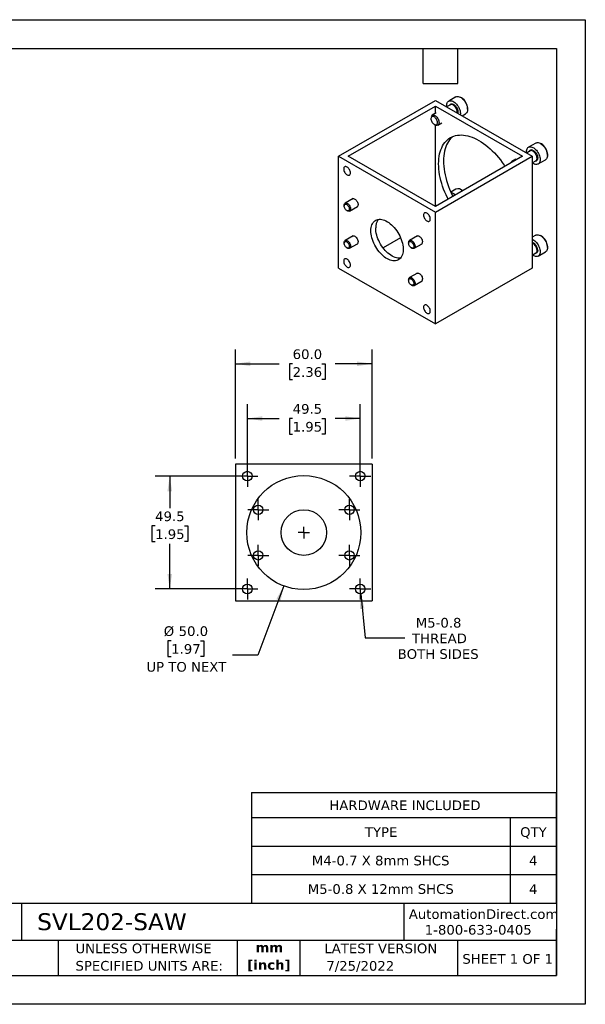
# Model space of a CAD drawing. Header units: millimetres. Extents: x 0 to 559, y 0 to 432.
# Tile 2 of 2: x 311 to 559, y 0 to 432. Entities that reach past the tile are written whole.
import ezdxf

# ---------------------------------------------------------------- set-up
doc = ezdxf.new("R2010")
doc.units = ezdxf.units.MM
doc.header["$LTSCALE"] = 2
doc.linetypes.add('SLD-Center', pattern=[19.05, 15.24, -1.27, 1.27, -1.27])
doc.linetypes.add('SLD-Solid', pattern=[0])
doc.layers.add('CENTER', color=40, linetype='SLD-Center')
doc.layers.add('DIMENSIONS', color=140, linetype='SLD-Solid', lineweight=25)
doc.layers.add('TEXT', color=140, linetype='SLD-Solid', lineweight=25)
doc.styles.add('SLDTEXTSTYLE0', font='VERDANA.TTF')
doc.styles.add('SLDTEXTSTYLE1', font='VERDANAB.TTF')
doc.dimstyles.new('SLDDIMSTYLE2', dxfattribs={"dimtxt": 4.316016, "dimasz": 6.604, "dimexe": 0, "dimexo": 0.0625, "dimgap": 1.079004, "dimtad": 0, "dimtih": 1, "dimtoh": 1, "dimrnd": 1e-09, "dimzin": 4, "dimdsep": 46, "dimtxsty": 'SLDTEXTSTYLE0', "dimsah": 1, "dimcen": 0, "dimadec": 0, "dimazin": 1, "dimtfac": 1, "dimtofl": 0, "dimtmove": 0, "dimatfit": 3, "dimfxl": 0, "dimfrac": 2, "dimtolj": 1, "dimtzin": 12, "dimarcsym": 0})
doc.dimstyles.new('SLDDIMSTYLE3', dxfattribs={"dimtxt": 4.316016, "dimasz": 6.604, "dimexe": 0, "dimexo": 0.0625, "dimgap": 1.079004, "dimtad": 0, "dimtih": 1, "dimtoh": 1, "dimrnd": 1e-09, "dimzin": 4, "dimdsep": 46, "dimtxsty": 'SLDTEXTSTYLE0', "dimsah": 1, "dimcen": 0.09, "dimadec": 0, "dimazin": 1, "dimtfac": 1, "dimtofl": 0, "dimtmove": 0, "dimatfit": 3, "dimfxl": 0, "dimfrac": 2, "dimtolj": 1, "dimtzin": 12, "dimarcsym": 0})
doc.dimstyles.new('SLDDIMSTYLE4', dxfattribs={"dimtxt": 4.316016, "dimasz": 6.604, "dimexe": 0, "dimexo": 0.0625, "dimgap": 1.079004, "dimtad": 0, "dimtih": 1, "dimtoh": 1, "dimrnd": 1e-09, "dimzin": 12, "dimdsep": 46, "dimtxsty": 'SLDTEXTSTYLE0', "dimsah": 1, "dimcen": 0.09, "dimadec": 0, "dimazin": 3, "dimtfac": 1, "dimtofl": 0, "dimtmove": 0, "dimatfit": 3, "dimfxl": 0, "dimfrac": 2, "dimtolj": 1, "dimtzin": 12, "dimarcsym": 0})
doc.dimstyles.new('SLDDIMSTYLE5', dxfattribs={"dimtxt": 4.316016, "dimasz": 6.604, "dimexe": 0, "dimexo": 0.0625, "dimgap": 1.079004, "dimtad": 0, "dimtih": 1, "dimtoh": 1, "dimrnd": 1e-09, "dimzin": 12, "dimdsep": 46, "dimtxsty": 'SLDTEXTSTYLE0', "dimsah": 1, "dimcen": 0, "dimadec": 0, "dimazin": 3, "dimtfac": 1, "dimtofl": 0, "dimtmove": 0, "dimatfit": 3, "dimfxl": 0, "dimfrac": 2, "dimtolj": 1, "dimtzin": 12, "dimarcsym": 0})

# ---------------------------------------------------------------- blocks, each defined once
blk = doc.blocks.new('SW_NOTE_0')
at = {"layer": 'TEXT', "color": 0, "char_height": 4.233, "attachment_point": 2, "style": 'SLDTEXTSTYLE1'}
for s, insert in [('mm', (5.69, 5.38)), ('[inch]', (5.52, -2.27))]:
    blk.add_mtext(s, dxfattribs=dict(at, insert=insert))
blk = doc.blocks.new('SW_NOTE_0_1')
at = {"layer": 'TEXT', "color": 0, "char_height": 4.2333, "attachment_point": 1, "style": 'SLDTEXTSTYLE0'}
for s, insert in [('UNLESS OTHERWISE ', (0, 5.38)), ('SPECIFIED UNITS ARE:', (0, -2.27))]:
    blk.add_mtext(s, dxfattribs=dict(at, insert=insert))
blk = doc.blocks.new('SW_TABLEANNOTATION_0')
at = {"layer": 'TEXT', "color": 0}
for p, q in [((0, 0), (0, -11)), ((0, 0), (113.4, 0)), ((113.4, 0), (133.7, 0)), ((133.7, 0), (133.7, -11)), ((0, -11), (0, -23.49)), ((0, -11), (113.4, -11)), ((113.4, -11), (113.4, -23.49)), ((113.4, -11), (133.7, -11)), ((133.7, -11), (133.7, -23.49)), ((0, -23.49), (0, -35.97)), ((0, -23.49), (113.4, -23.49)), ((113.4, -23.49), (113.4, -35.97)), ((113.4, -23.49), (133.7, -23.49)), ((133.7, -23.49), (133.7, -35.97)), ((0, -35.97), (0, -48.46)), ((0, -35.97), (113.4, -35.97)), ((113.4, -35.97), (113.4, -48.46)), ((113.4, -35.97), (133.7, -35.97)), ((133.7, -35.97), (133.7, -48.46)), ((0, -48.46), (113.4, -48.46)), ((113.4, -48.46), (133.7, -48.46))]:
    blk.add_line(p, q, dxfattribs=at)
at = {"layer": 'TEXT', "color": 0, "attachment_point": 1, "style": 'SLDTEXTSTYLE0'}
for s, insert, char_height in [('HARDWARE INCLUDED', (34.16, -3.47), 4.2333), ('TYPE', (49.74, -15.21), 4.233), ('QTY', (117.85, -15.21), 4.233), ('M4-0.7 X 8mm SHCS', (26.49, -27.7), 4.2333), ('4', (121.76, -27.7), 4.23), ('M5-0.8 X 12mm SHCS', (24.69, -40.19), 4.2333), ('4', (121.76, -40.19), 4.23)]:
    blk.add_mtext(s, dxfattribs=dict(at, insert=insert, char_height=char_height))
blk = doc.blocks.new('_D_6')
at = {"layer": 'DIMENSIONS'}
for p, q in [((408.06, 231.64), (370.2, 231.64)), ((376.55, 231.64), (376.55, 217.61)), ((370.14, 209.79), (368.69, 209.79)), ((368.69, 209.79), (368.69, 202.93)), ((382.97, 209.79), (384.42, 209.79)), ((384.42, 209.79), (384.42, 202.93)), ((368.69, 202.93), (370.14, 202.93)), ((376.55, 182.14), (376.55, 201.96)), ((384.42, 202.93), (382.97, 202.93)), ((408.06, 182.14), (370.2, 182.14))]:
    blk.add_line(p, q, dxfattribs=at)
for points in [[(376.55, 231.64), (375.54, 225.04), (377.57, 225.04)], [(376.55, 182.14), (377.57, 188.75), (375.54, 188.75)]]:
    blk.add_solid(points, dxfattribs=at)
at = {"layer": 'DIMENSIONS', "char_height": 4.233, "attachment_point": 1, "style": 'SLDTEXTSTYLE0'}
for s, insert in [('49.5', (370.14, 216.13)), ('1.95', (370.14, 208.3))]:
    blk.add_mtext(s, dxfattribs=dict(at, insert=insert))
blk = doc.blocks.new('_D_7')
at = {"layer": 'DIMENSIONS'}
for p, q in [((410.6, 234.18), (410.6, 263.24)), ((460.1, 234.18), (460.1, 263.24)), ((410.6, 256.89), (424.6, 256.89)), ((430.45, 256.89), (429, 256.89)), ((429, 256.89), (429, 250.03)), ((443.27, 256.89), (444.72, 256.89)), ((444.72, 256.89), (444.72, 250.03)), ((460.1, 256.89), (449.12, 256.89)), ((429, 250.03), (430.45, 250.03)), ((444.72, 250.03), (443.27, 250.03))]:
    blk.add_line(p, q, dxfattribs=at)
for points in [[(410.6, 256.89), (417.2, 255.88), (417.2, 257.91)], [(460.1, 256.89), (453.49, 257.91), (453.49, 255.88)]]:
    blk.add_solid(points, dxfattribs=at)
at = {"layer": 'DIMENSIONS', "char_height": 4.233, "attachment_point": 1, "style": 'SLDTEXTSTYLE0'}
for s, insert in [('49.5', (430.45, 263.24)), ('1.95', (430.45, 255.41))]:
    blk.add_mtext(s, dxfattribs=dict(at, insert=insert))
blk = doc.blocks.new('_D_8')
at = {"layer": 'DIMENSIONS'}
for p, q in [((460.3, 180.05), (462.21, 160.66)), ((462.21, 160.66), (479.63, 160.66))]:
    blk.add_line(p, q, dxfattribs=at)
blk.add_solid([(460.3, 180.05), (459.94, 173.38), (461.96, 173.58)], dxfattribs=at)
at = {"layer": 'DIMENSIONS', "char_height": 4.233, "attachment_point": 1, "style": 'SLDTEXTSTYLE0'}
for s, insert in [('M5-0.8', (484.44, 169.46)), ('THREAD', (482.8, 162.6)), ('BOTH SIDES', (476.49, 155.74))]:
    blk.add_mtext(s, dxfattribs=dict(at, insert=insert))
blk = doc.blocks.new('_D_9')
at = {"layer": 'DIMENSIONS'}
for p, q in [((426.56, 183.49), (415.16, 153.16)), ((377.18, 159.43), (375.73, 159.43)), ((375.73, 159.43), (375.73, 152.57)), ((390.01, 159.43), (391.46, 159.43)), ((391.46, 159.43), (391.46, 152.57)), ((375.73, 152.57), (377.18, 152.57)), ((391.46, 152.57), (390.01, 152.57)), ((415.16, 153.16), (404.05, 153.16))]:
    blk.add_line(p, q, dxfattribs=at)
blk.add_solid([(426.56, 183.49), (423.28, 177.66), (425.18, 176.95)], dxfattribs=at)
at = {"layer": 'DIMENSIONS', "char_height": 4.233, "attachment_point": 1, "style": 'SLDTEXTSTYLE0'}
for s, insert in [('%%c', (373.92, 165.78)), ('50.0', (380.44, 165.78)), ('1.97', (377.18, 157.95)), ('UP TO NEXT', (366.31, 150.12))]:
    blk.add_mtext(s, dxfattribs=dict(at, insert=insert))
blk = doc.blocks.new('_D_10')
at = {"layer": 'DIMENSIONS'}
for p, q in [((405.35, 239.43), (405.35, 287.24)), ((465.35, 239.43), (465.35, 287.24)), ((405.35, 280.89), (424.6, 280.89)), ((430.45, 280.89), (429, 280.89)), ((429, 280.89), (429, 274.03)), ((443.27, 280.89), (444.72, 280.89)), ((444.72, 280.89), (444.72, 274.03)), ((465.35, 280.89), (449.12, 280.89)), ((429, 274.03), (430.45, 274.03)), ((444.72, 274.03), (443.27, 274.03))]:
    blk.add_line(p, q, dxfattribs=at)
for points in [[(405.35, 280.89), (411.95, 279.88), (411.95, 281.91)], [(465.35, 280.89), (458.74, 281.91), (458.74, 279.88)]]:
    blk.add_solid(points, dxfattribs=at)
at = {"layer": 'DIMENSIONS', "char_height": 4.233, "attachment_point": 1, "style": 'SLDTEXTSTYLE0'}
for s, insert in [('60.0', (430.45, 287.24)), ('2.36', (430.45, 279.41))]:
    blk.add_mtext(s, dxfattribs=dict(at, insert=insert))
blk = doc.blocks.new('SW_CENTERMARKSYMBOL_9')
at = {"layer": 'CENTER', "color": 0}
for p, q in [((0, 2.54), (0, 4.59)), ((-2.54, 0), (-4.59, 0)), ((0, 0), (-2.54, 0)), ((0, 0), (0, 2.54)), ((0, 0), (0, -2.54)), ((0, 0), (2.54, 0)), ((2.54, 0), (4.59, 0)), ((0, -2.54), (0, -4.59))]:
    blk.add_line(p, q, dxfattribs=at)
blk = doc.blocks.new('SW_CENTERMARKSYMBOL_10')
at = {"layer": 'CENTER', "color": 0}
for p, q in [((0, 2.54), (0, 4.59)), ((-2.54, 0), (-4.59, 0)), ((0, 0), (-2.54, 0)), ((0, 0), (0, 2.54)), ((0, 0), (0, -2.54)), ((0, 0), (2.54, 0)), ((2.54, 0), (4.59, 0)), ((0, -2.54), (0, -4.59))]:
    blk.add_line(p, q, dxfattribs=at)
blk = doc.blocks.new('SW_CENTERMARKSYMBOL_11')
at = {"layer": 'CENTER', "color": 0}
for p, q in [((0, 2.54), (0, 4.59)), ((-2.54, 0), (-4.59, 0)), ((0, 0), (-2.54, 0)), ((0, 0), (0, 2.54)), ((0, 0), (0, -2.54)), ((0, 0), (2.54, 0)), ((2.54, 0), (4.59, 0)), ((0, -2.54), (0, -4.59))]:
    blk.add_line(p, q, dxfattribs=at)
blk = doc.blocks.new('SW_CENTERMARKSYMBOL_12')
at = {"layer": 'CENTER', "color": 0}
for p, q in [((0, 2.54), (0, 4.59)), ((-2.54, 0), (-4.59, 0)), ((0, 0), (-2.54, 0)), ((0, 0), (0, 2.54)), ((0, 0), (0, -2.54)), ((0, 0), (2.54, 0)), ((2.54, 0), (4.59, 0)), ((0, -2.54), (0, -4.59))]:
    blk.add_line(p, q, dxfattribs=at)
blk = doc.blocks.new('SW_CENTERMARKSYMBOL_13')
at = {"layer": 'CENTER', "color": 0}
for q in [(-2.54, 0), (0, 2.54), (0, -2.54), (2.54, 0)]:
    blk.add_line((0, 0), q, dxfattribs=at)
blk = doc.blocks.new('SW_CENTERMARKSYMBOL_14')
at = {"layer": 'CENTER', "color": 0}
for p, q in [((0, 2.54), (0, 4.64)), ((-2.54, 0), (-4.64, 0)), ((0, 0), (-2.54, 0)), ((0, 0), (0, 2.54)), ((0, 0), (0, -2.54)), ((0, 0), (2.54, 0)), ((2.54, 0), (4.64, 0)), ((0, -2.54), (0, -4.64))]:
    blk.add_line(p, q, dxfattribs=at)
blk = doc.blocks.new('SW_CENTERMARKSYMBOL_15')
at = {"layer": 'CENTER', "color": 0}
for p, q in [((0, 2.54), (0, 4.64)), ((-2.54, 0), (-4.64, 0)), ((0, 0), (-2.54, 0)), ((0, 0), (0, 2.54)), ((0, 0), (0, -2.54)), ((0, 0), (2.54, 0)), ((2.54, 0), (4.64, 0)), ((0, -2.54), (0, -4.64))]:
    blk.add_line(p, q, dxfattribs=at)
blk = doc.blocks.new('SW_CENTERMARKSYMBOL_16')
at = {"layer": 'CENTER', "color": 0}
for p, q in [((0, 2.54), (0, 4.64)), ((-2.54, 0), (-4.64, 0)), ((0, 0), (-2.54, 0)), ((0, 0), (0, 2.54)), ((0, 0), (0, -2.54)), ((0, 0), (2.54, 0)), ((2.54, 0), (4.64, 0)), ((0, -2.54), (0, -4.64))]:
    blk.add_line(p, q, dxfattribs=at)
blk = doc.blocks.new('SW_CENTERMARKSYMBOL_17')
at = {"layer": 'CENTER', "color": 0}
for p, q in [((0, 2.54), (0, 4.64)), ((-2.54, 0), (-4.64, 0)), ((0, 0), (-2.54, 0)), ((0, 0), (0, 2.54)), ((0, 0), (0, -2.54)), ((0, 0), (2.54, 0)), ((2.54, 0), (4.64, 0)), ((0, -2.54), (0, -4.64))]:
    blk.add_line(p, q, dxfattribs=at)

msp = doc.modelspace()

# ---------------------------------------------------------------- linework, layer by layer
at = {"color": 7, "linetype": 'SLD-Solid'}
for p, q in [((0.005, 431.805), (558.805, 431.805)), ((558.805, 431.805), (558.805, 0.005)), ((558.805, 0.005), (0.005, 0.005))]:
    msp.add_line(p, q, dxfattribs=at)
for p, q in [((502.068, 397.924), (498.886, 396.087)), ((504.547, 397.509), (504.193, 397.713)), ((450.628, 371.897), (493.055, 396.389)), ((454.871, 371.897), (493.055, 393.94)), ((493.055, 396.389), (535.481, 371.897)), ((493.055, 393.94), (531.238, 371.897)), ((493.055, 390.7), (493.055, 393.94)), ((499.619, 394.49), (497.982, 393.545)), ((499.809, 394.57), (499.619, 394.49)), ((493.397, 390.898), (491.629, 389.877)), ((504.732, 389.648), (506.317, 390.563)), ((507.198, 392.509), (507.198, 392.917)), ((491.111, 388.53), (491.111, 388.325)), ((492.525, 385.875), (492.879, 385.671)), ((493.055, 350.284), (493.055, 385.579)), ((494.129, 385.547), (495.896, 386.568)), ((537.068, 377.719), (533.886, 375.882)), ((539.547, 377.304), (539.193, 377.508)), ((450.628, 322.904), (450.628, 371.897)), ((450.628, 371.897), (493.055, 347.404)), ((493.055, 349.854), (454.871, 371.897)), ((493.055, 347.404), (535.481, 371.897)), ((531.238, 371.897), (493.055, 349.854)), ((534.619, 374.285), (532.982, 373.34)), ((535.481, 371.897), (535.481, 322.904)), ((542.198, 372.304), (542.198, 372.712)), ((528.397, 370.693), (526.629, 369.672)), ((535.481, 369.009), (537.119, 369.955)), ((538.135, 368.521), (541.317, 370.358)), ((502.068, 357.507), (499.825, 356.213)), ((500.731, 354.332), (500.778, 354.312)), ((504.547, 357.093), (504.193, 357.297)), ((453.025, 350.418), (453.025, 350.1)), ((456.924, 353.346), (453.44, 351.334)), ((455.44, 347.87), (458.924, 349.881)), ((493.397, 350.481), (492.682, 350.069)), ((454.164, 348.128), (454.439, 347.969)), ((493.055, 298.412), (493.055, 347.404)), ((456.924, 337.015), (453.44, 335.003)), ((485.209, 337.018), (481.724, 335.006)), ((537.068, 337.302), (535.481, 336.386)), ((539.547, 336.888), (539.193, 337.092)), ((453.025, 334.087), (453.025, 333.769)), ((455.44, 331.539), (458.924, 333.551)), ((477.79, 336.135), (470.139, 331.718)), ((481.31, 334.09), (481.31, 333.772)), ((483.724, 331.542), (487.209, 333.553)), ((454.164, 331.797), (454.439, 331.638)), ((482.448, 331.8), (482.724, 331.641)), ((535.481, 328.592), (537.119, 329.538)), ((537.097, 329.526), (537.119, 329.538)), ((538.135, 328.104), (541.317, 329.941)), ((542.198, 331.887), (542.198, 332.295)), ((450.628, 322.904), (493.055, 298.412)), ((485.209, 320.687), (481.724, 318.675)), ((535.481, 322.904), (493.055, 298.412)), ((481.31, 317.759), (481.31, 317.441)), ((482.448, 315.469), (482.724, 315.31)), ((483.724, 315.211), (487.209, 317.223)), ((405.348, 236.893), (405.348, 176.893)), ((465.348, 236.893), (405.348, 236.893)), ((465.348, 236.893), (465.348, 176.893)), ((405.348, 176.893), (465.348, 176.893))]:
    msp.add_line(p, q)
at = {"flags": 128}
for points in [[(502.068, 397.924), (502.079, 397.931), (502.39, 398.061), (502.734, 398.12), (503.105, 398.106), (503.497, 398.021), (503.901, 397.866), (504.311, 397.642), (504.719, 397.356), (505.117, 397.012), (505.498, 396.616), (505.854, 396.176), (506.18, 395.7), (506.468, 395.196), (506.714, 394.675), (506.913, 394.146), (507.062, 393.619), (507.157, 393.103), (507.196, 392.609), (507.18, 392.145), (507.108, 391.72), (506.982, 391.343), (506.804, 391.019), (506.577, 390.755), (506.317, 390.563)], [(498.042, 393.58), (498.007, 394.041), (498.023, 394.505), (498.095, 394.93), (498.221, 395.307), (498.399, 395.631), (498.626, 395.895), (498.897, 396.094), (499.208, 396.224), (499.552, 396.283), (499.923, 396.269), (500.315, 396.184), (500.719, 396.029), (501.129, 395.806), (501.537, 395.519), (501.935, 395.175), (502.316, 394.779), (502.672, 394.339), (502.998, 393.863), (503.286, 393.359), (503.532, 392.838), (503.731, 392.309), (503.88, 391.782), (503.975, 391.267), (504.015, 390.772), (503.998, 390.308), (503.969, 390.088)], [(502.594, 390.882), (502.624, 391.068), (502.634, 391.429), (502.586, 391.818), (502.484, 392.223), (502.33, 392.632), (502.128, 393.031), (501.886, 393.407), (501.612, 393.748), (501.314, 394.044), (501.001, 394.284), (500.684, 394.462), (500.373, 394.571), (500.078, 394.607), (499.809, 394.57)], [(499.865, 394.832), (500.148, 394.871), (500.457, 394.836), (500.782, 394.727), (501.115, 394.548), (501.444, 394.303), (501.761, 394.001), (502.054, 393.65), (502.316, 393.262), (502.538, 392.847), (502.714, 392.42), (502.838, 391.991), (502.906, 391.576), (502.917, 391.186), (502.87, 390.832), (502.845, 390.737)], [(493.939, 386.692), (493.911, 387.037), (493.825, 387.402), (493.686, 387.771), (493.5, 388.129), (493.273, 388.462), (493.016, 388.756), (492.739, 388.999), (492.454, 389.18), (492.171, 389.294), (491.902, 389.334), (491.66, 389.299), (491.452, 389.191), (491.289, 389.014), (491.176, 388.776), (491.118, 388.486), (491.118, 388.155), (491.176, 387.798), (491.289, 387.429), (491.452, 387.064), (491.66, 386.716), (491.902, 386.401), (492.171, 386.132), (492.454, 385.918), (492.739, 385.77), (493.016, 385.693), (493.273, 385.69), (493.5, 385.762), (493.686, 385.905), (493.825, 386.114), (493.911, 386.38), (493.939, 386.692)], [(491.287, 389.519), (491.449, 389.738), (491.657, 389.893), (491.905, 389.978), (492.184, 389.99), (492.485, 389.929), (492.8, 389.797), (493.116, 389.598), (493.425, 389.338), (493.717, 389.026), (493.981, 388.672), (494.21, 388.287), (494.396, 387.883), (494.534, 387.474), (494.618, 387.073), (494.647, 386.692)], [(494.647, 386.692), (494.618, 386.344), (494.534, 386.039), (494.396, 385.789), (494.21, 385.601), (493.981, 385.48), (493.717, 385.431), (493.425, 385.455), (493.116, 385.552), (492.879, 385.671)], [(498.629, 353.071), (498.326, 353.673), (497.729, 354.932), (497.178, 356.202), (496.675, 357.479), (496.22, 358.759), (495.815, 360.038), (495.461, 361.312), (495.16, 362.577), (494.912, 363.829), (494.719, 365.063), (494.58, 366.277), (494.497, 367.466), (494.469, 368.627), (494.497, 369.755), (494.58, 370.848), (494.719, 371.902), (494.912, 372.914), (495.16, 373.879), (495.461, 374.796), (495.815, 375.662), (496.22, 376.473), (496.675, 377.228), (497.178, 377.923), (497.729, 378.557), (498.326, 379.128), (498.965, 379.634), (499.647, 380.072), (500.367, 380.443), (501.125, 380.745), (501.917, 380.976), (502.741, 381.136), (503.596, 381.225), (504.477, 381.242), (505.382, 381.187), (506.308, 381.06), (507.253, 380.863), (508.213, 380.594), (509.185, 380.256), (510.167, 379.85), (511.155, 379.375), (512.147, 378.835), (513.138, 378.231), (514.126, 377.564), (515.108, 376.838), (516.08, 376.053), (517.04, 375.212), (517.985, 374.319), (518.912, 373.376), (519.817, 372.386), (520.698, 371.352), (521.552, 370.277), (522.376, 369.165), (523.168, 368.019), (523.54, 367.452)], [(500.753, 380.607), (500.447, 380.353), (499.851, 379.782), (499.3, 379.148), (498.796, 378.453), (498.341, 377.698), (497.936, 376.887), (497.582, 376.021), (497.281, 375.104), (497.033, 374.138), (496.84, 373.127), (496.701, 372.073), (496.618, 370.98), (496.59, 369.852), (496.618, 368.691), (496.701, 367.502), (496.84, 366.288), (497.033, 365.053), (497.281, 363.802), (497.582, 362.537), (497.936, 361.263), (498.341, 359.984), (498.796, 358.704), (499.3, 357.427), (499.851, 356.157), (500.447, 354.897), (500.75, 354.296)], [(533.042, 373.374), (533.041, 373.382), (533.006, 373.874), (533.027, 374.335), (533.103, 374.757), (533.233, 375.13), (533.415, 375.45), (533.646, 375.708), (533.921, 375.902), (534.234, 376.026), (534.581, 376.079), (534.954, 376.06), (535.347, 375.969), (535.752, 375.808), (536.162, 375.58), (536.569, 375.289), (536.966, 374.94), (537.345, 374.54), (537.7, 374.097), (538.022, 373.618), (538.308, 373.113), (538.55, 372.591), (538.745, 372.062), (538.889, 371.535), (538.98, 371.021), (539.015, 370.529), (538.995, 370.068), (538.918, 369.646), (538.788, 369.273), (538.606, 368.953), (538.375, 368.695), (538.101, 368.501), (537.787, 368.377), (537.44, 368.324), (537.067, 368.343), (536.674, 368.434), (536.674, 368.434)], [(537.068, 377.719), (537.103, 377.739), (537.416, 377.863), (537.763, 377.916), (538.136, 377.897), (538.529, 377.806), (538.934, 377.645), (539.344, 377.417), (539.751, 377.126), (540.148, 376.777), (540.527, 376.377), (540.882, 375.934), (541.204, 375.455), (541.49, 374.95), (541.732, 374.428), (541.927, 373.899), (542.071, 373.372), (542.162, 372.858), (542.197, 372.366), (542.177, 371.905), (542.1, 371.483), (541.97, 371.109), (541.788, 370.79), (541.557, 370.532), (541.317, 370.358)], [(537.119, 369.955), (537.198, 370.007), (537.385, 370.195), (537.523, 370.445), (537.608, 370.748), (537.637, 371.096), (537.609, 371.477), (537.525, 371.878), (537.388, 372.287), (537.202, 372.691), (536.974, 373.076), (536.709, 373.431), (536.418, 373.743), (536.109, 374.004), (535.793, 374.203), (535.479, 374.336)], [(535.589, 374.595), (535.919, 374.457), (536.251, 374.25), (536.576, 373.98), (536.884, 373.657), (537.166, 373.29), (537.412, 372.889), (537.616, 372.468), (537.771, 372.038), (537.873, 371.613), (537.918, 371.207), (537.905, 370.83), (537.834, 370.495), (537.708, 370.212), (537.53, 369.99), (537.307, 369.835), (537.044, 369.751), (536.75, 369.742)], [(455.826, 364.608), (455.798, 364.959), (455.713, 365.329), (455.576, 365.705), (455.391, 366.071), (455.166, 366.415), (454.91, 366.721), (454.631, 366.98), (454.341, 367.18), (454.052, 367.314), (453.773, 367.377), (453.517, 367.367), (453.291, 367.284), (453.107, 367.131), (452.97, 366.913), (452.885, 366.64), (452.857, 366.322), (452.885, 365.971), (452.97, 365.601), (453.107, 365.225), (453.291, 364.859), (453.517, 364.516), (453.773, 364.209), (454.052, 363.951), (454.341, 363.75), (454.631, 363.616), (454.91, 363.553), (455.166, 363.563), (455.391, 363.646), (455.576, 363.8), (455.713, 364.017), (455.798, 364.29), (455.826, 364.608)], [(504.547, 357.093), (504.643, 357.035), (505.027, 356.765)], [(453.025, 350.418), (453.054, 350.73), (453.14, 350.996), (453.279, 351.205), (453.465, 351.348), (453.692, 351.42), (453.948, 351.417), (454.225, 351.34), (454.511, 351.192), (454.794, 350.978), (455.062, 350.709), (455.305, 350.394), (455.513, 350.046), (455.676, 349.681), (455.789, 349.312), (455.847, 348.955), (455.847, 348.624), (455.789, 348.334), (455.676, 348.096), (455.513, 347.919), (455.305, 347.811), (455.062, 347.776), (454.794, 347.816), (454.511, 347.93), (454.439, 347.969)], [(453.025, 350.1), (453.054, 350.376), (453.138, 350.605), (453.274, 350.776), (453.454, 350.88), (453.67, 350.912), (453.91, 350.871), (454.164, 350.757), (454.417, 350.578), (454.658, 350.342), (454.874, 350.061), (455.054, 349.748), (455.19, 349.421), (455.274, 349.094), (455.302, 348.785), (455.274, 348.509), (455.19, 348.28), (455.054, 348.109), (454.874, 348.005), (454.658, 347.973), (454.417, 348.015), (454.164, 348.128), (453.91, 348.307), (453.67, 348.543), (453.454, 348.825), (453.274, 349.137), (453.138, 349.464), (453.054, 349.791), (453.025, 350.1)], [(456.474, 353.086), (456.494, 353.109), (456.674, 353.259), (456.894, 353.34), (457.145, 353.35), (457.417, 353.289), (457.699, 353.158), (457.982, 352.962), (458.254, 352.71), (458.505, 352.411), (458.724, 352.076), (458.905, 351.718), (459.039, 351.351), (459.121, 350.99), (459.149, 350.647)], [(490.826, 344.403), (490.798, 344.754), (490.713, 345.124), (490.576, 345.5), (490.391, 345.866), (490.166, 346.21), (489.91, 346.516), (489.631, 346.775), (489.341, 346.975), (489.052, 347.109), (488.773, 347.172), (488.517, 347.162), (488.291, 347.079), (488.107, 346.925), (487.97, 346.708), (487.885, 346.435), (487.857, 346.117), (487.885, 345.766), (487.97, 345.396), (488.107, 345.02), (488.291, 344.654), (488.517, 344.311), (488.773, 344.004), (489.052, 343.745), (489.341, 343.545), (489.631, 343.411), (489.91, 343.348), (490.166, 343.358), (490.391, 343.441), (490.576, 343.595), (490.713, 343.812), (490.798, 344.085), (490.826, 344.403)], [(464.77, 339.236), (464.798, 339.942), (464.881, 340.61), (465.018, 341.236), (465.209, 341.814), (465.451, 342.339), (465.744, 342.809), (466.084, 343.219), (466.47, 343.565), (466.897, 343.846), (467.363, 344.059), (467.864, 344.202), (468.397, 344.274), (468.956, 344.275), (469.538, 344.204), (470.138, 344.063), (470.751, 343.852), (471.373, 343.572), (471.998, 343.227), (472.622, 342.819), (473.24, 342.351), (473.847, 341.826), (474.439, 341.25), (475.01, 340.625), (475.556, 339.958), (476.073, 339.253), (476.557, 338.516), (477.005, 337.753), (477.411, 336.969), (477.775, 336.171), (478.091, 335.365), (478.359, 334.558), (478.576, 333.755), (478.74, 332.963), (478.85, 332.189), (478.906, 331.437), (478.906, 330.715), (478.85, 330.027), (478.74, 329.38), (478.576, 328.778), (478.359, 328.225), (478.091, 327.727), (477.775, 327.287), (477.411, 326.908), (477.005, 326.595), (476.557, 326.348), (476.073, 326.17), (475.556, 326.062), (475.01, 326.025), (474.439, 326.06), (473.847, 326.166), (473.24, 326.343), (472.622, 326.588), (471.998, 326.9), (471.373, 327.278), (470.751, 327.716), (470.138, 328.213), (469.538, 328.764), (468.956, 329.365), (468.397, 330.012), (467.864, 330.699), (467.363, 331.42), (466.897, 332.171), (466.47, 332.945), (466.084, 333.737), (465.744, 334.539), (465.451, 335.347), (465.209, 336.153), (465.018, 336.951), (464.881, 337.735), (464.798, 338.499), (464.77, 339.236)], [(456.474, 336.755), (456.494, 336.779), (456.674, 336.928), (456.894, 337.01), (457.145, 337.02), (457.417, 336.958), (457.699, 336.827), (457.982, 336.631), (458.254, 336.379), (458.505, 336.08), (458.724, 335.745), (458.905, 335.387), (459.039, 335.02), (459.121, 334.659), (459.149, 334.316)], [(477.788, 327.303), (477.677, 327.286), (477.131, 327.25), (476.56, 327.285), (475.969, 327.391), (475.361, 327.567), (474.743, 327.813), (474.119, 328.125), (473.494, 328.502), (472.872, 328.941), (472.259, 329.438), (471.659, 329.989), (471.077, 330.59), (470.518, 331.237), (469.986, 331.923), (469.485, 332.645), (469.018, 333.396), (468.591, 334.17), (468.206, 334.961), (467.865, 335.764), (467.573, 336.571), (467.33, 337.377), (467.139, 338.175), (467.002, 338.959), (466.919, 339.723), (466.892, 340.461)], [(484.759, 336.758), (484.778, 336.781), (484.959, 336.931), (485.178, 337.012), (485.429, 337.022), (485.701, 336.961), (485.984, 336.829), (486.266, 336.634), (486.538, 336.382), (486.789, 336.082), (487.009, 335.747), (487.189, 335.39), (487.323, 335.023), (487.405, 334.661), (487.433, 334.319)], [(537.068, 337.302), (537.141, 337.342), (537.459, 337.457), (537.81, 337.501), (538.186, 337.473), (538.581, 337.372), (538.987, 337.202), (539.398, 336.966), (539.804, 336.666), (540.199, 336.311), (540.575, 335.905), (540.926, 335.456), (541.244, 334.974), (541.524, 334.466), (541.76, 333.943), (541.949, 333.413), (542.086, 332.887), (542.17, 332.376), (542.198, 331.887), (542.17, 331.43), (542.086, 331.015), (541.949, 330.648), (541.76, 330.336), (541.524, 330.086), (541.317, 329.941)], [(453.025, 334.087), (453.054, 334.399), (453.14, 334.665), (453.279, 334.874), (453.465, 335.017), (453.692, 335.089), (453.948, 335.086), (454.225, 335.009), (454.511, 334.861), (454.794, 334.647), (455.062, 334.378), (455.305, 334.063), (455.513, 333.715), (455.676, 333.35), (455.789, 332.981), (455.847, 332.624), (455.847, 332.294), (455.789, 332.003), (455.676, 331.765), (455.513, 331.588), (455.305, 331.48), (455.062, 331.445), (454.794, 331.485), (454.511, 331.599), (454.439, 331.638)], [(453.025, 333.769), (453.054, 334.045), (453.138, 334.274), (453.274, 334.445), (453.454, 334.549), (453.67, 334.581), (453.91, 334.54), (454.164, 334.426), (454.417, 334.247), (454.658, 334.011), (454.874, 333.73), (455.054, 333.418), (455.19, 333.09), (455.274, 332.764), (455.302, 332.455), (455.274, 332.179), (455.19, 331.949), (455.054, 331.778), (454.874, 331.674), (454.658, 331.642), (454.417, 331.684), (454.164, 331.797), (453.91, 331.976), (453.67, 332.213), (453.454, 332.494), (453.274, 332.806), (453.138, 333.134), (453.054, 333.46), (453.025, 333.769)], [(481.31, 334.09), (481.339, 334.402), (481.424, 334.668), (481.563, 334.877), (481.75, 335.02), (481.976, 335.091), (482.233, 335.089), (482.51, 335.012), (482.795, 334.863), (483.078, 334.65), (483.347, 334.38), (483.59, 334.065), (483.797, 333.718), (483.96, 333.352), (484.073, 332.984), (484.131, 332.627), (484.131, 332.296), (484.073, 332.006), (483.96, 331.767), (483.797, 331.591), (483.59, 331.483), (483.347, 331.448), (483.078, 331.488), (482.795, 331.601), (482.724, 331.641)], [(481.31, 333.772), (481.338, 334.048), (481.422, 334.277), (481.558, 334.448), (481.738, 334.552), (481.954, 334.584), (482.195, 334.542), (482.448, 334.429), (482.701, 334.25), (482.942, 334.014), (483.158, 333.733), (483.338, 333.42), (483.474, 333.093), (483.558, 332.766), (483.587, 332.457), (483.558, 332.181), (483.474, 331.952), (483.338, 331.781), (483.158, 331.677), (482.942, 331.645), (482.701, 331.687), (482.448, 331.8), (482.195, 331.979), (481.954, 332.215), (481.738, 332.496), (481.558, 332.809), (481.422, 333.136), (481.338, 333.463), (481.31, 333.772)], [(535.481, 335.506), (535.805, 335.365), (536.216, 335.129), (536.622, 334.83), (537.017, 334.474), (537.393, 334.068), (537.744, 333.619), (538.062, 333.137), (538.342, 332.629), (538.578, 332.106), (538.767, 331.576), (538.904, 331.051), (538.988, 330.539), (539.016, 330.05), (538.988, 329.594), (538.904, 329.178), (538.767, 328.811), (538.578, 328.499), (538.342, 328.249), (538.062, 328.064), (537.744, 327.949), (537.393, 327.905), (537.017, 327.934), (536.622, 328.034), (536.216, 328.204), (535.805, 328.441), (535.542, 328.628)], [(537.92, 330.683), (537.891, 330.317), (537.805, 329.995), (537.664, 329.728), (537.473, 329.523), (537.238, 329.387), (536.965, 329.324), (536.75, 329.325)], [(455.826, 324.191), (455.798, 324.542), (455.713, 324.913), (455.576, 325.288), (455.391, 325.655), (455.166, 325.998), (454.91, 326.305), (454.631, 326.563), (454.341, 326.763), (454.052, 326.897), (453.773, 326.961), (453.517, 326.95), (453.291, 326.867), (453.107, 326.714), (452.97, 326.497), (452.885, 326.224), (452.857, 325.906), (452.885, 325.555), (452.97, 325.184), (453.107, 324.808), (453.291, 324.442), (453.517, 324.099), (453.773, 323.792), (454.052, 323.534), (454.341, 323.334), (454.631, 323.199), (454.91, 323.136), (455.166, 323.146), (455.391, 323.23), (455.576, 323.383), (455.713, 323.6), (455.798, 323.873), (455.826, 324.191)], [(484.759, 320.427), (484.778, 320.45), (484.959, 320.6), (485.178, 320.681), (485.429, 320.691), (485.701, 320.63), (485.984, 320.499), (486.266, 320.303), (486.538, 320.051), (486.789, 319.752), (487.009, 319.417), (487.189, 319.059), (487.323, 318.692), (487.405, 318.331), (487.433, 317.988)], [(481.31, 317.759), (481.339, 318.071), (481.424, 318.337), (481.563, 318.546), (481.75, 318.689), (481.976, 318.761), (482.233, 318.758), (482.51, 318.681), (482.795, 318.533), (483.078, 318.319), (483.347, 318.05), (483.59, 317.735), (483.797, 317.387), (483.96, 317.022), (484.073, 316.653), (484.131, 316.296), (484.131, 315.965), (484.073, 315.675), (483.96, 315.437), (483.797, 315.26), (483.59, 315.152), (483.347, 315.117), (483.078, 315.157), (482.795, 315.271), (482.724, 315.31)], [(481.31, 317.441), (481.338, 317.717), (481.422, 317.946), (481.558, 318.117), (481.738, 318.221), (481.954, 318.253), (482.195, 318.212), (482.448, 318.098), (482.701, 317.919), (482.942, 317.683), (483.158, 317.402), (483.338, 317.09), (483.474, 316.762), (483.558, 316.435), (483.587, 316.126), (483.558, 315.85), (483.474, 315.621), (483.338, 315.45), (483.158, 315.346), (482.942, 315.314), (482.701, 315.356), (482.448, 315.469), (482.195, 315.648), (481.954, 315.884), (481.738, 316.166), (481.558, 316.478), (481.422, 316.805), (481.338, 317.132), (481.31, 317.441)], [(490.826, 303.986), (490.798, 304.337), (490.713, 304.708), (490.576, 305.083), (490.391, 305.45), (490.166, 305.793), (489.91, 306.099), (489.631, 306.358), (489.341, 306.558), (489.052, 306.692), (488.773, 306.756), (488.517, 306.745), (488.291, 306.662), (488.107, 306.509), (487.97, 306.291), (487.885, 306.019), (487.857, 305.701), (487.885, 305.35), (487.97, 304.979), (488.107, 304.603), (488.291, 304.237), (488.517, 303.894), (488.773, 303.587), (489.052, 303.329), (489.341, 303.129), (489.631, 302.994), (489.91, 302.931), (490.166, 302.941), (490.391, 303.025), (490.576, 303.178), (490.713, 303.395), (490.798, 303.668), (490.826, 303.986)]]:
    msp.add_lwpolyline(points, dxfattribs=at)
for centre, radius in [((410.599, 231.642), 2.1), ((460.096, 231.642), 2.1), ((435.348, 206.893), 25), ((415.348, 216.893), 2.05), ((435.348, 206.893), 10), ((455.348, 216.893), 2.05), ((415.348, 196.893), 2.05), ((455.348, 196.893), 2.05), ((410.599, 182.144), 2.1), ((460.096, 182.144), 2.1)]:
    msp.add_circle(centre, radius)
for centre, radius, start, end in [((501.465, 392.669), 5.738, 2.47589, 57.51873), ((500.166, 393.88), 0.998, 107.55418, 156.5554), ((536.47, 372.467), 5.733, 2.44766, 57.54697), ((535.193, 373.635), 1.038, 67.56452, 155.12317), ((535.105, 373.376), 1.031, 68.72624, 118.09429), ((527.126, 368.81), 0.981, 68.93746, 171.05716), ((537.897, 372.057), 3.824, 231.98515, 251.35596), ((499.239, 352.245), 3.676, 46.1139, 78.12748), ((502.952, 355.005), 2.654, 40.57285, 109.46875), ((458.254, 350.501), 0.907, 284.0718, 9.23055), ((472.578, 340.816), 5.698, 143.195, 183.57786), ((536.464, 332.046), 5.739, 2.48209, 57.51253), ((458.254, 334.171), 0.907, 284.0718, 9.23055), ((486.538, 334.173), 0.907, 284.0718, 9.23055), ((534.039, 330.605), 3.881, 1.1427, 68.19399), ((534.008, 330.601), 3.63, 1.28609, 66.05475), ((536.393, 330.556), 1.25, 305.501, 5.81118), ((486.538, 317.842), 0.907, 284.0718, 9.23055)]:
    msp.add_arc(centre, radius, start, end)
at = {"layer": 'TEXT'}
for p, q in [((12.7, 419.1), (546.1, 419.1)), ((487.68, 403.86), (487.68, 419.1)), ((502.92, 403.86), (502.92, 419.1)), ((546.1, 419.1), (546.1, 12.7)), ((487.68, 403.86), (502.92, 403.86)), ((546.1, 44.252), (12.7, 44.252)), ((311.518, 44.252), (311.518, 27.94)), ((479.151, 44.252), (479.151, 27.94)), ((546.1, 12.7), (546.1, 33.02)), ((546.1, 27.94), (12.7, 27.94)), ((327.56, 27.94), (327.56, 12.7)), ((406.049, 27.94), (406.049, 12.7)), ((433.624, 27.94), (433.624, 12.7)), ((502.697, 27.94), (502.697, 12.7)), ((12.7, 12.7), (546.1, 12.7))]:
    msp.add_line(p, q, dxfattribs=at)

# ---------------------------------------------------------------- block references
at = {"layer": 'CENTER'}
for name, p in [('SW_CENTERMARKSYMBOL_17', (410.599, 231.642)), ('SW_CENTERMARKSYMBOL_14', (460.096, 231.642)), ('SW_CENTERMARKSYMBOL_12', (415.348, 216.893)), ('SW_CENTERMARKSYMBOL_10', (455.348, 216.893)), ('SW_CENTERMARKSYMBOL_13', (435.348, 206.893)), ('SW_CENTERMARKSYMBOL_9', (415.348, 196.893)), ('SW_CENTERMARKSYMBOL_11', (455.348, 196.893)), ('SW_CENTERMARKSYMBOL_16', (410.599, 182.144)), ('SW_CENTERMARKSYMBOL_15', (460.096, 182.144))]:
    msp.add_blockref(name, p, dxfattribs=at)
at = {"layer": 'TEXT'}
for name, p in [('SW_TABLEANNOTATION_0', (412.38, 92.867)), ('SW_NOTE_0_1', (335.216, 21.285)), ('SW_NOTE_0', (414.509, 21.697))]:
    msp.add_blockref(name, p, dxfattribs=at)

# ---------------------------------------------------------------- texts
at = {"layer": 'TEXT', "style": 'SLDTEXTSTYLE0'}
for s, insert, char_height, attachment_point in [('SVL202-SAW', (318.415, 39.945), 7.4083, 1), ('AutomationDirect.com', (481.39, 41.673), 4.23333, 1), ('1-800-633-0405', (488.383, 34.794), 4.23333, 1), ('LATEST VERSION', (469.104, 26.648), 4.23333, 2), ('SHEET 1 OF 1', (504.883, 22.023), 4.23333, 1), ('7/25/2022', (445.226, 18.973), 4.2333, 1)]:
    msp.add_mtext(s, dxfattribs=dict(at, insert=insert, char_height=char_height, attachment_point=attachment_point))

# ---------------------------------------------------------------- dimensions: what is measured, and where the dimension line sits
at = {"layer": 'DIMENSIONS'}
for base, p1, p2, dimstyle, picture, middle in [((405.348, 280.893), (465.348, 236.893), (405.348, 236.893), 'SLDDIMSTYLE3', '_D_10', (436.861, 280.893)), ((460.096, 256.893), (410.599, 231.642), (460.096, 231.642), 'SLDDIMSTYLE4', '_D_7', (436.861, 256.893))]:
    dim = msp.add_linear_dim(base=base, p1=p1, p2=p2, dimstyle=dimstyle, dxfattribs=at)
    dim.commit()
    dim.dimension.update_dxf_attribs({"geometry": picture, "text_midpoint": middle, "dimtype": 160})
dim = msp.add_diameter_dim_2p(p1=(444.139, 230.296), p2=(426.556, 183.49), text='<>\\PUP TO NEXT', dimstyle='SLDDIMSTYLE2', dxfattribs=at)
dim.commit()
dim.dimension.update_dxf_attribs({"geometry": '_D_9', "text_midpoint": (383.595, 156.003), "dimtype": 163})
dim = msp.add_linear_dim(base=(376.554, 182.144), p1=(410.599, 231.642), p2=(410.599, 182.144), angle=90, dimstyle='SLDDIMSTYLE4', dxfattribs=at)
dim.commit()
dim.dimension.update_dxf_attribs({"geometry": '_D_6', "text_midpoint": (376.554, 209.786), "dimtype": 160})
dim = msp.add_diameter_dim_2p(p1=(459.891, 184.234), p2=(460.302, 180.054), text='M5-0.8\\PTHREAD\\PBOTH SIDES', dimstyle='SLDDIMSTYLE5', override={"dimpost": '<>'}, dxfattribs=at)
dim.commit()
dim.dimension.update_dxf_attribs({"geometry": '_D_8', "text_midpoint": (494.514, 160.656), "dimtype": 163})

doc.saveas('drawing.dxf')
